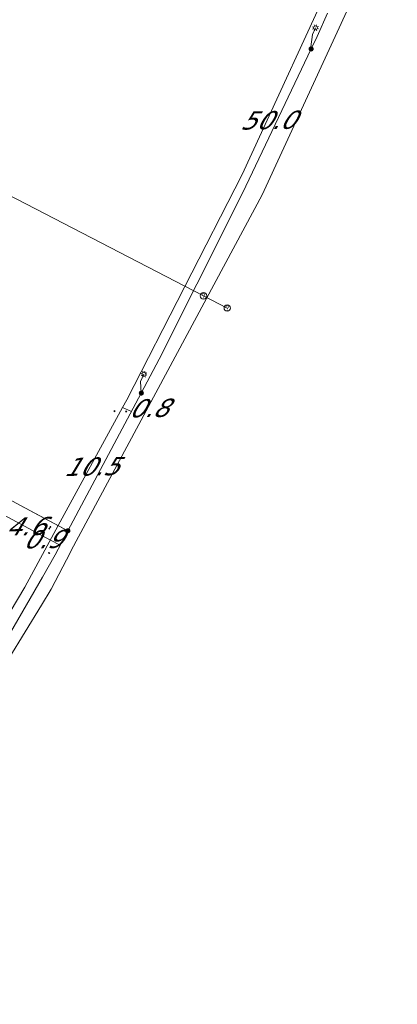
# Model space of a CAD drawing. Header units: metres. Extents: x 124576 to 133557, y 395865 to 402386.
# Tile 38 of 256: x 125933 to 125962, y 397605 to 397681. Entities that reach past the tile are written whole.
import ezdxf
from ezdxf.enums import TextEntityAlignment as Align

# ---------------------------------------------------------------- set-up
doc = ezdxf.new("R2010")
doc.units = ezdxf.units.M
doc.header["$MEASUREMENT"] = 0
doc.layers.add('LG_Laag_Spanning_Enexis_Netbeheer_BV', color=7, linetype='Continuous', lineweight=13, true_color=0x960000)
doc.layers.add('LG_Riool_Vrij_Verval_Gemeente_Tilburg_Ruimtelijke_Uitvoering', color=7, linetype='Continuous', lineweight=13, true_color=0xca00a0)
for name, color, linetype, lineweight in [('LG_Laag_Spanning_P_Enexis_Netbeheer_BV', 7, 'Continuous', 0), ('LG_n00003_Spitters_Electrotechniek_BV', 7, 'Continuous', 13), ('LG_Riool_Vrij_Verval_P_Gemeente_Tilburg_Ruimtelijke_Uitvoering', 7, 'Continuous', 0), ('MV_Laag_Spanning', 7, 'Continuous', 0), ('MV_Laag_Spanning_pijl', 7, 'Continuous', 0)]:
    doc.layers.add(name, color=color, linetype=linetype, lineweight=lineweight)
doc.styles.add('Klic_Annotatie', font='verdanai.ttf', dxfattribs={"oblique": 20, "height": 1.4})

# ---------------------------------------------------------------- blocks, each defined once
blk = doc.blocks.new('Mof')
at = {"layer": 'LG_Laag_Spanning_P_Enexis_Netbeheer_BV'}
h = blk.add_hatch(color=256, dxfattribs=at)
edge = h.paths.add_edge_path()
edge.add_arc((0, 0), 2, 0, 360)
blk = doc.blocks.new('Streetlight')
at = {"layer": 'LG_Laag_Spanning_P_Enexis_Netbeheer_BV'}
for p, q in [((-1.77, 1.77), (-1.06, 1.06)), ((0, 2.5), (0, 1.5)), ((1.77, 1.77), (1.06, 1.06)), ((-1.06, -1.06), (-1.77, -1.77)), ((0, -1.5), (0, -2.5)), ((1.06, -1.06), (1.77, -1.77))]:
    blk.add_line(p, q, dxfattribs=at)
at = {"layer": 'LG_Laag_Spanning_P_Enexis_Netbeheer_BV', "flags": 128}
for points in [[(-2.5, 0), (-1.5, 0)], [(1.5, 0), (2.5, 0)]]:
    blk.add_lwpolyline(points, dxfattribs=at)
at = {"layer": 'LG_Laag_Spanning_P_Enexis_Netbeheer_BV'}
blk.add_circle((0, 0), 1.5, dxfattribs=at)
blk = doc.blocks.new('m_pijl')
at = {"layer": 'MV_Laag_Spanning_pijl'}
blk.add_hatch(color=7, dxfattribs=at).paths.add_polyline_path([(-1, -0.33), (-1, 0), (-1, 0.33), (0, 0)])
at = {"layer": 'MV_Laag_Spanning_pijl', "flags": 128}
blk.add_lwpolyline([(-1, 0), (-1, 0.33), (0, 0), (-1, -0.33), (-1, 0)], close=True, dxfattribs=at)
blk = doc.blocks.new('Onbekend_2')
at = {"layer": 'LG_Riool_Vrij_Verval_P_Gemeente_Tilburg_Ruimtelijke_Uitvoering'}
blk.add_hatch(color=256, dxfattribs=at).paths.add_polyline_path([(-0.25, -1.07, -0.262633), (0.23, 0.15), (0.59, 0.47, 0.379827), (0.7, 1.26), (0.69, 1.26, 0.228508), (-0.03, 1.53), (-0.03, 1.52, 0.459053), (-0.82, 0.79), (-1.29, 0.85, -0.414214), (-0.08, 2, -0.243799), (1.09, 1.52, -0.379827), (0.9, 0.11), (0.54, -0.2, 0.262633), (0.23, -1.08), (-0.17, -1.07)])
blk.add_circle((0, 0), 2.5, dxfattribs=at)
at = {"layer": 'LG_Riool_Vrij_Verval_P_Gemeente_Tilburg_Ruimtelijke_Uitvoering', "extrusion": (0, 0, -1)}
blk.add_solid([(0.34, -2.06), (-0.21, -2.06), (0.34, -1.51), (-0.21, -1.51)], dxfattribs=at)

msp = doc.modelspace()

# ---------------------------------------------------------------- linework, layer by layer
at = {"layer": 'LG_Laag_Spanning_Enexis_Netbeheer_BV'}
msp.add_line((125936.41, 397641.761), (125936.123, 397641.914), dxfattribs=at)
at = {"layer": 'LG_Laag_Spanning_Enexis_Netbeheer_BV', "flags": 128}
for points in [[(125936.41, 397641.761), (125942.124, 397652.46), (125942.587, 397653.327), (125943.508, 397655.102), (125949.368, 397666.741), (125950.249, 397668.536), (125955.339, 397679.202), (125955.799, 397680.165), (125956.623, 397681.987)], [(125936.41, 397641.761), (125942.124, 397652.46), (125942.587, 397653.327), (125943.508, 397655.102), (125949.368, 397666.741), (125950.249, 397668.536), (125955.339, 397679.202), (125955.799, 397680.165), (125956.623, 397681.987)], [(125955.339, 397679.202), (125955.311, 397679.379), (125955.441, 397680.326), (125955.68, 397680.845)], [(125942.124, 397652.46), (125942.107, 397652.487), (125942.055, 397653.359), (125942.327, 397653.923)], [(125936.41, 397641.761), (125936.123, 397641.914), (125932.374, 397643.917), (125932.148, 397644.036), (125931.921, 397644.153), (125931.473, 397644.401), (125931.338, 397644.482), (125930.99, 397644.691), (125930.498, 397644.981)], [(125936.123, 397641.914), (125934.122, 397642.983), (125932.374, 397643.917), (125932.148, 397644.036)], [(125936.123, 397641.914), (125934.122, 397642.983), (125932.374, 397643.917), (125932.148, 397644.036)], [(125936.123, 397641.914), (125932.374, 397643.917), (125932.148, 397644.036)], [(125914.182, 397604.962), (125914.427, 397605.355), (125925.694, 397623.451), (125926.753, 397625.148), (125927.572, 397626.46), (125928.009, 397627.161), (125929.042, 397628.873), (125934.441, 397638.153), (125935.415, 397639.899), (125936.41, 397641.761)], [(125914.182, 397604.962), (125914.427, 397605.355), (125925.694, 397623.451), (125926.753, 397625.148), (125927.572, 397626.46), (125928.009, 397627.161), (125929.042, 397628.873), (125934.441, 397638.153), (125935.415, 397639.899), (125936.41, 397641.761)]]:
    msp.add_lwpolyline(points, dxfattribs=at)
at = {"layer": 'LG_n00003_Spitters_Electrotechniek_BV'}
for p, q in [((125951.524, 397667.86), (125960.828, 397688.021)), ((125936.671, 397640.218), (125951.524, 397667.86)), ((125935.114, 397637.219), (125936.605, 397640.09)), ((125936.605, 397640.09), (125936.671, 397640.218)), ((125934.353, 397635.983), (125935.114, 397637.219)), ((125931.803, 397631.843), (125934.353, 397635.983))]:
    msp.add_line(p, q, dxfattribs=at)
at = {"layer": 'LG_Riool_Vrij_Verval_Gemeente_Tilburg_Ruimtelijke_Uitvoering'}
for p, q in [((125925.26, 397671.22), (125946.96, 397660.02)), ((125946.96, 397660.02), (125948.81, 397659.07))]:
    msp.add_line(p, q, dxfattribs=at)
at = {"layer": 'MV_Laag_Spanning_pijl'}
for p, q in [((125940.671, 397651.341), (125935.659, 397642.162)), ((125940.671, 397651.341), (125941.36, 397651.029)), ((125935.046, 397641.037), (125931.032, 397643.183)), ((125935.046, 397641.038), (125935.807, 397640.633))]:
    msp.add_line(p, q, dxfattribs=at)
at = {"layer": 'MV_Laag_Spanning_pijl', "flags": 128}
for points in [[(125962.049, 397696.516), (125957.786, 397686.423), (125949.97, 397669.441), (125940.999, 397651.941), (125940.671, 397651.341)], [(125915.249, 397608.405), (125922.345, 397619.439), (125933.048, 397637.379), (125935.659, 397642.162)]]:
    msp.add_lwpolyline(points, dxfattribs=at)

# ---------------------------------------------------------------- block references
at = {"layer": 'LG_Laag_Spanning_P_Enexis_Netbeheer_BV', "xscale": 0.1, "yscale": 0.1, "zscale": 0.1}
for p, rotation in [((125955.68, 397680.845), 295), ((125942.327, 397653.923), 296)]:
    msp.add_blockref('Streetlight', p, dxfattribs=dict(at, rotation=rotation))
for p in [(125955.339, 397679.202), (125942.124, 397652.46), (125936.41, 397641.761)]:
    msp.add_blockref('Mof', p, dxfattribs=at)
at = {"layer": 'LG_Riool_Vrij_Verval_P_Gemeente_Tilburg_Ruimtelijke_Uitvoering', "xscale": 0.1, "yscale": 0.1, "zscale": 0.1}
for p in [(125946.96, 397660.02), (125948.81, 397659.07)]:
    msp.add_blockref('Onbekend_2', p, dxfattribs=at)
at = {"layer": 'MV_Laag_Spanning_pijl', "xscale": 0.1, "yscale": 0.1, "zscale": 0.1}
for p, rotation in [((125940, 397651), 242), ((125941, 397651), 336), ((125935, 397642), 61), ((125935, 397642), 242), ((125935, 397640), 332.0000000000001)]:
    msp.add_blockref('m_pijl', p, dxfattribs=dict(at, rotation=rotation))

# ---------------------------------------------------------------- texts
at = {"layer": 'MV_Laag_Spanning', "style": 'Klic_Annotatie', "oblique": 20}
for s, p in [('50.0', (125951.914, 397673.666)), ('0.8', (125942.63, 397651.29)), ('10.5', (125938.165, 397646.752)), ('4.6', (125933.039, 397642.11)), ('0.9', (125934.402, 397641.107))]:
    msp.add_text(s, height=1.4, rotation=1, dxfattribs=at).set_placement(p, align=Align.MIDDLE_CENTER)

doc.saveas('drawing.dxf')
